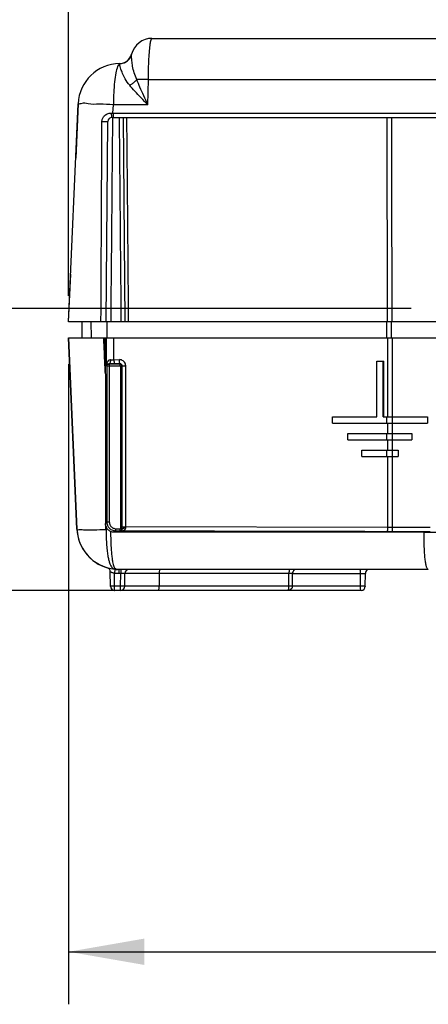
# Model space of a CAD drawing. Header units: inches. Extents: x 0 to 34, y 0 to 22.
# Tile 15 of 41: x 3.2 to 4.1, y 9.7 to 12. Entities that reach past the tile are written whole.
import ezdxf

# ---------------------------------------------------------------- set-up
doc = ezdxf.new("R2010")
doc.units = ezdxf.units.IN
doc.header["$LTSCALE"] = 1.87
doc.header["$MEASUREMENT"] = 0
doc.layers.get('0').update_dxf_attribs({"linetype": 'CONTINUOUS'})
doc.layers.add('DIMENSIONS', color=7, linetype='CONTINUOUS')
doc.styles.get("Standard").update_dxf_attribs({"font": 'txt', "width": 0.8})
doc.dimstyles.new('DIMSTYLE_1', dxfattribs={"dimtxt": 0.125, "dimasz": 0.18, "dimexe": 0.18, "dimexo": 0.0625, "dimgap": 0.09, "dimtad": 0, "dimtih": 1, "dimtoh": 1, "dimdec": 3, "dimzin": 4, "dimdsep": 46, "dimtxsty": 'STANDARD', "dimblk": '_FILLED', "dimblk1": '_FILLED', "dimblk2": '_FILLED', "dimcen": 0.09, "dimadec": 0, "dimazin": 0, "dimtp": 0.001, "dimtm": 0.001, "dimtfac": 1, "dimtdec": 3, "dimtofl": 0, "dimtmove": 0, "dimatfit": 3, "dimldrblk": '_FILLED', "dimfxl": 1, "dimtolj": 1, "dimtzin": 4, "dimarcsym": 0})
doc.dimstyles.new('DIMSTYLE_2', dxfattribs={"dimtxt": 0.125, "dimasz": 0.18, "dimexe": 0.18, "dimexo": 0.0625, "dimgap": 0.09, "dimtad": 0, "dimtih": 1, "dimtoh": 1, "dimdec": 3, "dimzin": 4, "dimdsep": 46, "dimtxsty": 'STANDARD', "dimblk": '_FILLED', "dimblk1": '_FILLED', "dimblk2": '_FILLED', "dimcen": 0.09, "dimadec": 0, "dimazin": 0, "dimtp": 0.001, "dimtm": 0.001, "dimtfac": 1, "dimtdec": 3, "dimtofl": 0, "dimtmove": 0, "dimatfit": 3, "dimldrblk": '_FILLED', "dimfxl": 1, "dimtolj": 1, "dimtzin": 4, "dimarcsym": 0})

# ---------------------------------------------------------------- blocks, each defined once
blk = doc.blocks.new('*D6')
at = {"layer": 'DIMENSIONS', "color": 2, "linetype": 'CONTINUOUS'}
blk.add_line((4.3668, 11.602), (4.3668, 12.7825), dxfattribs=at)
at = {"layer": 'DIMENSIONS', "color": 2, "linetype": 'CONTINUOUS', "width": 0.8}
for s, p in [(']', (4.4293, 14.07)), ('27.69', (4.4293, 13.57)), ('[', (4.4293, 13.47)), ('1.090', (4.4293, 12.845))]:
    blk.add_text(s, height=0.125, rotation=90, dxfattribs=at).set_placement(p)
blk = doc.blocks.new('_FILLED')
at = {"color": 0, "linetype": 'BYBLOCK'}
blk.add_solid([(0, 0), (-1, 0.174), (-1, -0.174)], dxfattribs=at)
blk = doc.blocks.new('*D7')
at = {"layer": 'DIMENSIONS', "color": 2, "linetype": 'CONTINUOUS'}
blk.add_line((5.3032, 11.1616), (5.3032, 12.7825), dxfattribs=at)
at = {"layer": 'DIMENSIONS', "color": 2, "linetype": 'CONTINUOUS', "width": 0.8}
for s, p in [(']', (5.3657, 14.07)), ('51.48', (5.3657, 13.57)), ('[', (5.3657, 13.47)), ('2.027', (5.3657, 12.845))]:
    blk.add_text(s, height=0.125, rotation=90, dxfattribs=at).set_placement(p)
blk = doc.blocks.new('*D8')
at = {"layer": 'DIMENSIONS', "color": 2, "linetype": 'CONTINUOUS'}
blk.add_line((6.1783, 11.4735), (6.1783, 12.7825), dxfattribs=at)
at = {"layer": 'DIMENSIONS', "color": 2, "linetype": 'CONTINUOUS', "width": 0.8}
for s, p in [(']', (6.2408, 13.97)), ('73.7', (6.2408, 13.57)), ('[', (6.2408, 13.47)), ('2.902', (6.2408, 12.845))]:
    blk.add_text(s, height=0.125, rotation=90, dxfattribs=at).set_placement(p)
blk = doc.blocks.new('*D9')
at = {"layer": 'DIMENSIONS', "color": 2, "linetype": 'CONTINUOUS'}
blk.add_line((3.2766, 11.3575), (3.2766, 12.7825), dxfattribs=at)
at = {"layer": 'DIMENSIONS', "color": 2, "linetype": 'CONTINUOUS', "width": 0.8}
for s, p in [(']', (3.3391, 13.57)), ('0', (3.3391, 13.47)), ('[', (3.3391, 13.37)), ('.000', (3.3391, 12.845))]:
    blk.add_text(s, height=0.125, rotation=90, dxfattribs=at).set_placement(p)
blk = doc.blocks.new('*D10')
at = {"layer": 'DIMENSIONS', "color": 2, "linetype": 'CONTINUOUS'}
blk.add_line((4.0918, 11.327), (2.4907, 11.327), dxfattribs=at)
at = {"layer": 'DIMENSIONS', "color": 2, "linetype": 'CONTINUOUS', "width": 0.8}
for s, p in [('.671', (1.2032, 11.2645)), ('[', (1.7282, 11.2645)), ('17.04', (1.8282, 11.2645)), (']', (2.3282, 11.2645))]:
    blk.add_text(s, height=0.125, dxfattribs=at).set_placement(p)
blk = doc.blocks.new('*D11')
at = {"layer": 'DIMENSIONS', "color": 2, "linetype": 'CONTINUOUS'}
blk.add_line((6.6108, 11.411), (8.1158, 11.411), dxfattribs=at)
at = {"layer": 'DIMENSIONS', "color": 2, "linetype": 'CONTINUOUS', "width": 0.8}
for s, p in [('[', (8.7033, 11.3485)), (']', (9.3033, 11.3485)), ('.755', (8.1783, 11.3485)), ('19.18', (8.8033, 11.3485))]:
    blk.add_text(s, height=0.125, dxfattribs=at).set_placement(p)
blk = doc.blocks.new('*D12')
at = {"layer": 'DIMENSIONS', "color": 2, "linetype": 'CONTINUOUS'}
blk.add_line((3.4276, 10.656), (2.4907, 10.656), dxfattribs=at)
at = {"layer": 'DIMENSIONS', "color": 2, "linetype": 'CONTINUOUS', "width": 0.8}
for s, p in [('.000', (1.6032, 10.5935)), ('[', (2.1282, 10.5935)), ('0', (2.2282, 10.5935)), (']', (2.3282, 10.5935))]:
    blk.add_text(s, height=0.125, dxfattribs=at).set_placement(p)
blk = doc.blocks.new('*D13')
at = {"layer": 'DIMENSIONS', "color": 2, "linetype": 'CONTINUOUS'}
for p, q in [((3.2766, 11.1945), (3.2766, 9.671)), ((7.3299, 11.1945), (7.3299, 9.671)), ((3.2766, 9.796), (4.4046, 9.796)), ((7.3299, 9.796), (5.9546, 9.796))]:
    blk.add_line(p, q, dxfattribs=at)
at = {"layer": 'DIMENSIONS', "color": 2, "linetype": 'CONTINUOUS', "xscale": 0.18, "yscale": 0.18, "zscale": 0.18, "rotation": 180}
blk.add_blockref('_FILLED', (3.2766, 9.796), dxfattribs=at)
at = {"layer": 'DIMENSIONS', "color": 2, "linetype": 'CONTINUOUS', "xscale": 0.18, "yscale": 0.18, "zscale": 0.18}
blk.add_blockref('_FILLED', (7.3299, 9.796), dxfattribs=at)
at = {"layer": 'DIMENSIONS', "color": 2, "linetype": 'CONTINUOUS', "width": 0.8}
for s, p in [('[', (5.0921, 9.7335)), (']', (5.7921, 9.7335)), ('4.053', (4.4671, 9.7335)), ('102.95', (5.1921, 9.7335))]:
    blk.add_text(s, height=0.125, dxfattribs=at).set_placement(p)

msp = doc.modelspace()

# ---------------------------------------------------------------- linework, layer by layer
at = {"color": 7, "linetype": 'CONTINUOUS'}
for p, q in [((3.4749, 11.97), (7.1316, 11.97)), ((3.4265, 11.9325), (3.4264, 11.9325)), ((3.3978, 11.91), (3.3978, 11.91)), ((3.3978, 11.91), (3.3978, 11.91)), ((3.4653, 11.8117), (3.4663, 11.8717)), ((3.4663, 11.8717), (7.1402, 11.8717)), ((3.2766, 11.295), (3.2993, 11.8143)), ((3.2993, 11.8143), (3.2936, 11.6845)), ((3.2993, 11.8143), (3.2993, 11.8143)), ((3.3822, 11.7921), (3.3831, 11.8117)), ((3.4653, 11.8117), (3.3831, 11.8117)), ((3.3822, 11.7921), (7.2243, 11.7921)), ((3.3659, 11.295), (3.3701, 11.772)), ((3.3801, 11.782), (7.2264, 11.782)), ((3.4061, 11.782), (3.4103, 11.295)), ((4.0353, 11.295), (4.0349, 11.782)), ((3.2766, 11.295), (3.2816, 11.409)), ((4.1676, 11.295), (3.2766, 11.295)), ((3.3083, 11.295), (3.3083, 11.257)), ((3.3309, 11.257), (3.3306, 11.295)), ((3.3684, 11.257), (3.3681, 11.295)), ((4.034, 11.257), (4.0339, 11.295)), ((3.2766, 11.257), (3.2965, 10.8016)), ((3.2965, 10.8016), (3.2766, 11.257)), ((3.2766, 11.257), (4.1676, 11.257)), ((3.3671, 11.1907), (3.3671, 11.257)), ((3.3845, 11.2052), (3.3845, 11.257)), ((4.0354, 11.257), (4.0354, 11.0695)), ((4.0461, 11.257), (4.0461, 10.7958)), ((3.3845, 11.2052), (3.3974, 11.2053)), ((4.0098, 11.0695), (4.0098, 11.202)), ((4.0098, 11.202), (4.0264, 11.202)), ((4.0248, 11.0695), (4.0248, 11.202)), ((4.0264, 11.0695), (4.0264, 11.202)), ((3.3677, 11.19), (3.3671, 11.1907)), ((3.3677, 11.19), (3.3677, 10.8189)), ((3.3685, 11.19), (3.3677, 11.19)), ((3.3997, 11.1901), (3.3685, 11.19)), ((3.3727, 11.195), (3.3725, 11.1953)), ((3.3735, 11.19), (3.3735, 10.8189)), ((3.3991, 11.1953), (3.3989, 11.1951)), ((3.3997, 11.1901), (3.3997, 10.8028)), ((3.4039, 11.1901), (3.3997, 11.1901)), ((3.4041, 10.8073), (3.4041, 11.1903)), ((3.4041, 11.1903), (3.4125, 11.1903)), ((3.4125, 10.8073), (3.4125, 11.1903)), ((3.9043, 11.0545), (3.9043, 11.0695)), ((3.9043, 11.0695), (4.0098, 11.0695)), ((4.0248, 11.0695), (4.1303, 11.0695)), ((4.0338, 11.0545), (4.0338, 11.0695)), ((4.1303, 11.0695), (4.1303, 11.0545)), ((3.9043, 11.0545), (4.1303, 11.0545)), ((4.0354, 11.0545), (4.0354, 11.0295)), ((3.9413, 11.0145), (3.9413, 11.0295)), ((3.9413, 11.0295), (4.0933, 11.0295)), ((3.9413, 11.0145), (4.0933, 11.0145)), ((4.0338, 11.0145), (4.0338, 11.0295)), ((4.0354, 11.0145), (4.0354, 10.9895)), ((4.0933, 11.0295), (4.0933, 11.0145)), ((3.9743, 10.9745), (3.9743, 10.9895)), ((3.9743, 10.9895), (4.0603, 10.9895)), ((3.9743, 10.9745), (4.0603, 10.9745)), ((4.0338, 10.9745), (4.0338, 10.9895)), ((4.0354, 10.9745), (4.0354, 10.8058)), ((4.0603, 10.9895), (4.0603, 10.9745)), ((3.3677, 10.8189), (3.3643, 10.8155)), ((3.3677, 10.8189), (3.3735, 10.8189)), ((3.4041, 10.8073), (3.4125, 10.8073)), ((4.0354, 10.8058), (3.4125, 10.8073)), ((4.1367, 10.8058), (4.0354, 10.8058)), ((3.2965, 10.8016), (3.2965, 10.8016)), ((3.3886, 10.7979), (3.3853, 10.7945)), ((4.1224, 10.7945), (3.3853, 10.7945)), ((3.3895, 10.8029), (3.4039, 10.8028)), ((3.3994, 10.7973), (3.3989, 10.7978)), ((3.4041, 10.8026), (3.4039, 10.8028)), ((4.1367, 10.7958), (4.0461, 10.7958)), ((3.3761, 10.6659), (3.3758, 10.7004)), ((3.3868, 10.7064), (3.3858, 10.6966)), ((3.3861, 10.6659), (3.3858, 10.6966)), ((3.3964, 10.706), (3.3964, 10.696)), ((4.1324, 10.706), (3.3964, 10.706)), ((3.4007, 10.696), (3.3964, 10.696)), ((3.4004, 10.6659), (3.4007, 10.696)), ((3.4007, 10.706), (3.4007, 10.696)), ((3.4104, 10.6659), (3.4107, 10.696)), ((3.8008, 10.696), (3.4107, 10.696)), ((3.4921, 10.696), (3.492, 10.6659)), ((3.8005, 10.6659), (3.8008, 10.696)), ((3.8089, 10.6659), (3.8092, 10.6961)), ((3.8092, 10.696), (3.9713, 10.696)), ((3.971, 10.6659), (3.9713, 10.696)), ((3.9824, 10.6659), (3.9826, 10.696)), ((3.3861, 10.656), (3.3861, 10.6659)), ((3.4004, 10.6659), (3.3861, 10.6659)), ((3.4004, 10.656), (3.4004, 10.6659)), ((3.8005, 10.6659), (3.4104, 10.6659)), ((3.971, 10.6659), (3.8089, 10.6659)), ((3.9724, 10.656), (3.3861, 10.656)), ((3.8039, 10.6573), (3.7989, 10.656))]:
    msp.add_line(p, q, dxfattribs=at)
msp.add_lwpolyline([(3.8089, 10.6659), (3.8075, 10.6609), (3.8039, 10.6573)], dxfattribs=at)
for centre, radius, start, end in [((3.4749, 11.92), 0.05, 90, 165.8816), ((3.4749, 11.92), 0.05, 90, 165.789), ((3.3974, 11.9399), 0.03, 270.7853, 345.5315), ((3.3974, 11.9399), 0.03, 273.358, 345.5321), ((3.3992, 11.81), 0.1, 90.7853, 177.5), ((3.3992, 11.81), 0.1, 90.7853, 177.5), ((3.3801, 11.772), 0.01, 89.9992, 179.5), ((3.3964, 10.806), 0.1, 182.5, 254.2512), ((3.3964, 10.806), 0.1, 182.5, 270), ((3.3658, 10.7003), 0.01, 0.5, 73.8425), ((3.3658, 10.7003), 0.01, 0.5, 73.8425), ((3.4207, 10.696), 0.01, 89.9999, 179.5), ((3.8192, 10.696), 0.01, 121.5, 179.4291), ((3.9926, 10.696), 0.01, 119.8333, 179.5), ((3.3861, 10.666), 0.01, 180.5, 262.1568), ((3.3861, 10.666), 0.01, 180.5, 270), ((3.4004, 10.666), 0.01, 270, 359.5), ((3.9724, 10.666), 0.01, 270, 359.5)]:
    msp.add_arc(centre, radius, start, end, dxfattribs=at)
for points, knots in [([(3.4663, 11.8717), (3.4664, 11.8802), (3.4667, 11.8966), (3.4677, 11.9199), (3.469, 11.9394), (3.4705, 11.9556), (3.4722, 11.9637), (3.4736, 11.97), (3.4749, 11.97)], [0, 0, 0, 0, 0.257226, 0.496411, 0.701834, 0.859982, 0.960686, 1, 1, 1, 1]), ([(3.4272, 11.9161), (3.4269, 11.919), (3.4265, 11.9236), (3.4264, 11.9289), (3.4262, 11.9315), (3.4264, 11.9322)], [0, 0, 0, 0, 0.541309, 0.864685, 1, 1, 1, 1]), ([(3.3977, 11.9095), (3.3978, 11.9096), (3.3978, 11.9097), (3.3978, 11.9099), (3.3978, 11.9099), (3.3978, 11.91)], [0, 0, 0, 0, 0.555396, 0.888798, 1, 1, 1, 1]), ([(3.4012, 11.8967), (3.4005, 11.8989), (3.3995, 11.9025), (3.3984, 11.9068), (3.3979, 11.9089), (3.3977, 11.9095)], [0, 0, 0, 0, 0.526252, 0.843928, 1, 1, 1, 1]), ([(3.4389, 11.872), (3.4363, 11.8772), (3.4324, 11.8877), (3.4289, 11.9026), (3.4277, 11.9119), (3.4272, 11.9161)], [0, 0, 0, 0, 0.381134, 0.728765, 1, 1, 1, 1]), ([(3.3932, 11.9027), (3.3913, 11.8977), (3.3884, 11.8861), (3.3855, 11.865), (3.3838, 11.8425), (3.3833, 11.827), (3.3831, 11.8203)], [0, 0, 0, 0, 0.183439, 0.442642, 0.757694, 1, 1, 1, 1]), ([(3.4219, 11.8582), (3.4179, 11.8629), (3.4116, 11.8721), (3.4051, 11.8853), (3.4023, 11.8933), (3.4012, 11.8967)], [0, 0, 0, 0, 0.418733, 0.759499, 1, 1, 1, 1]), ([(3.4389, 11.872), (3.4374, 11.8702), (3.4341, 11.8667), (3.4284, 11.8621), (3.4242, 11.8594), (3.4219, 11.8582)], [0, 0, 0, 0, 0.315097, 0.653784, 1, 1, 1, 1]), ([(3.4653, 11.8117), (3.4598, 11.8173), (3.4494, 11.8279), (3.4349, 11.8434), (3.426, 11.8534), (3.4219, 11.8582)], [0, 0, 0, 0, 0.368702, 0.70278, 1, 1, 1, 1]), ([(3.4663, 11.8717), (3.4614, 11.8718), (3.4522, 11.8719), (3.4431, 11.872), (3.4389, 11.872)], [0, 0, 0, 0, 0.539863, 1, 1, 1, 1]), ([(3.4653, 11.8117), (3.4619, 11.8189), (3.4554, 11.8328), (3.4466, 11.8529), (3.4413, 11.8658), (3.4389, 11.872)], [0, 0, 0, 0, 0.364174, 0.697837, 1, 1, 1, 1]), ([(3.3831, 11.8117), (3.3721, 11.8125), (3.3528, 11.8136), (3.3245, 11.8122), (3.3122, 11.8174), (3.2992, 11.8123), (3.2993, 11.8143)], [0, 0, 0, 0, 0.394091, 0.716155, 0.926707, 1, 1, 1, 1]), ([(3.357, 11.7785), (3.3574, 11.7796), (3.3585, 11.7818), (3.3608, 11.785), (3.3629, 11.7868), (3.364, 11.7877)], [0, 0, 0, 0, 0.302901, 0.635278, 1, 1, 1, 1]), ([(3.368, 11.79), (3.3696, 11.7907), (3.3729, 11.7918), (3.3763, 11.7922), (3.3781, 11.7922)], [0, 0, 0, 0, 0.487433, 1, 1, 1, 1]), ([(3.3781, 11.7922), (3.3787, 11.7921), (3.3801, 11.7921), (3.3815, 11.7921), (3.3822, 11.7921)], [0, 0, 0, 0, 0.498043, 1, 1, 1, 1]), ([(3.3781, 11.7922), (3.3781, 11.7905), (3.3782, 11.7873), (3.3787, 11.7843), (3.3795, 11.782), (3.3801, 11.782)], [0, 0, 0, 0, 0.479356, 0.838605, 1, 1, 1, 1]), ([(3.3822, 11.7921), (3.3822, 11.7904), (3.3823, 11.7873), (3.3827, 11.7849), (3.383, 11.7833)], [0, 0, 0, 0, 0.573326, 1, 1, 1, 1]), ([(3.3536, 11.295), (3.3539, 11.3461), (3.3544, 11.4502), (3.3551, 11.6094), (3.3557, 11.7174), (3.3559, 11.7724)], [0, 0, 0, 0, 0.321194, 0.654529, 1, 1, 1, 1]), ([(3.3559, 11.7724), (3.3559, 11.7734), (3.3561, 11.7754), (3.3566, 11.7774), (3.357, 11.7785)], [0, 0, 0, 0, 0.474585, 1, 1, 1, 1]), ([(3.3559, 11.7724), (3.3576, 11.7724), (3.3607, 11.7723), (3.3653, 11.7726), (3.3676, 11.7718), (3.3701, 11.7725), (3.3701, 11.772)], [0, 0, 0, 0, 0.343717, 0.675102, 0.913171, 1, 1, 1, 1]), ([(3.3776, 11.295), (3.3783, 11.3783), (3.3797, 11.5373), (3.3811, 11.6963), (3.3817, 11.7719)], [0, 0, 0, 0, 0.524353, 1, 1, 1, 1]), ([(3.402, 11.295), (3.4012, 11.3808), (3.3998, 11.5432), (3.3984, 11.7055), (3.3977, 11.782)], [0, 0, 0, 0, 0.528904, 1, 1, 1, 1]), ([(3.4145, 11.782), (3.4151, 11.7055), (3.4166, 11.5432), (3.418, 11.3808), (3.4187, 11.295)], [0, 0, 0, 0, 0.471073, 1, 1, 1, 1]), ([(4.0462, 11.295), (4.0461, 11.3952), (4.0459, 11.5575), (4.0458, 11.7199), (4.0457, 11.782)], [0, 0, 0, 0, 0.617401, 1, 1, 1, 1]), ([(4.0449, 11.257), (4.0449, 11.2596), (4.0448, 11.2723), (4.0448, 11.285), (4.0448, 11.295)], [0, 0, 0, 0, 0.210539, 1, 1, 1, 1]), ([(3.364, 11.1714), (3.3634, 11.1857), (3.3621, 11.2142), (3.3609, 11.2427), (3.3602, 11.257)], [0, 0, 0, 0, 0.50002, 1, 1, 1, 1]), ([(3.364, 11.1714), (3.364, 11.1857), (3.364, 11.2142), (3.3639, 11.2427), (3.3639, 11.257)], [0, 0, 0, 0, 0.499966, 1, 1, 1, 1]), ([(3.3671, 11.1907), (3.3671, 11.1912), (3.3671, 11.1922), (3.3673, 11.1937), (3.3675, 11.195), (3.3678, 11.1962), (3.3681, 11.1973), (3.3685, 11.1983), (3.3689, 11.1993), (3.3694, 11.2003), (3.37, 11.2013), (3.3707, 11.2023), (3.3716, 11.2032), (3.3727, 11.2042), (3.3743, 11.205), (3.3756, 11.2053), (3.3763, 11.2053)], [0, 0, 0, 0, 0.084929, 0.161679, 0.231619, 0.296165, 0.356745, 0.414794, 0.471744, 0.529109, 0.588535, 0.651808, 0.720979, 0.798709, 0.888324, 1, 1, 1, 1]), ([(3.3763, 11.2053), (3.3763, 11.2036), (3.3759, 11.2006), (3.3749, 11.1971), (3.3732, 11.1953), (3.3725, 11.1953)], [0, 0, 0, 0, 0.442734, 0.790446, 1, 1, 1, 1]), ([(3.3763, 11.2053), (3.3777, 11.2052), (3.3804, 11.2052), (3.3831, 11.2052), (3.3845, 11.2052)], [0, 0, 0, 0, 0.495711, 1, 1, 1, 1]), ([(3.3845, 11.2052), (3.3845, 11.2036), (3.3846, 11.2005), (3.3851, 11.1976), (3.3856, 11.1953), (3.3861, 11.1952)], [0, 0, 0, 0, 0.482585, 0.842939, 1, 1, 1, 1]), ([(3.4125, 11.1903), (3.4125, 11.1918), (3.412, 11.1949), (3.4099, 11.1992), (3.4065, 11.2026), (3.4022, 11.2048), (3.399, 11.2053), (3.3974, 11.2053)], [0, 0, 0, 0, 0.194117, 0.394904, 0.597636, 0.799153, 1, 1, 1, 1]), ([(3.3671, 11.1907), (3.3671, 11.1908), (3.3671, 11.1912), (3.3672, 11.1916), (3.3674, 11.192), (3.3676, 11.1924), (3.3678, 11.1928), (3.368, 11.1931), (3.3682, 11.1934), (3.3685, 11.1937), (3.3689, 11.194), (3.3693, 11.1943), (3.3698, 11.1947), (3.3705, 11.195), (3.371, 11.1951), (3.3713, 11.1952)], [0, 0, 0, 0, 0.077727, 0.149044, 0.215383, 0.278121, 0.338656, 0.398473, 0.459194, 0.522741, 0.591506, 0.668529, 0.757927, 0.86565, 1, 1, 1, 1]), ([(3.3677, 11.19), (3.3677, 11.1909), (3.3682, 11.1926), (3.3694, 11.1939), (3.3702, 11.1944)], [0, 0, 0, 0, 0.499981, 1, 1, 1, 1]), ([(3.3989, 11.1951), (3.3945, 11.1951), (3.3858, 11.1951), (3.3771, 11.195), (3.3727, 11.195)], [0, 0, 0, 0, 0.500047, 1, 1, 1, 1]), ([(3.3727, 11.195), (3.373, 11.195), (3.3732, 11.1938), (3.3733, 11.1931), (3.3734, 11.1925)], [0, 0, 0, 0, 0.303919, 1, 1, 1, 1]), ([(3.3861, 11.1952), (3.3883, 11.1952), (3.3926, 11.1952), (3.3969, 11.1953), (3.3991, 11.1953)], [0, 0, 0, 0, 0.49998, 1, 1, 1, 1]), ([(3.3991, 11.1953), (3.3985, 11.1953), (3.398, 11.1977), (3.3978, 11.1992), (3.3977, 11.2003)], [0, 0, 0, 0, 0.303226, 1, 1, 1, 1]), ([(3.3989, 11.1951), (3.3997, 11.1951), (3.4015, 11.1946), (3.4028, 11.1934), (3.4032, 11.1926)], [0, 0, 0, 0, 0.494414, 1, 1, 1, 1]), ([(3.3997, 11.1901), (3.3997, 11.1909), (3.3996, 11.1925), (3.3994, 11.1939), (3.3992, 11.1951), (3.3989, 11.1951)], [0, 0, 0, 0, 0.482719, 0.843123, 1, 1, 1, 1]), ([(3.4041, 11.1903), (3.4041, 11.1908), (3.4039, 11.1918), (3.4032, 11.1933), (3.4021, 11.1944), (3.4011, 11.1949), (3.4006, 11.195)], [0, 0, 0, 0, 0.241503, 0.493303, 0.747419, 1, 1, 1, 1]), ([(3.364, 11.1714), (3.364, 11.1299), (3.3641, 11.0472), (3.3642, 10.9237), (3.3643, 10.8418), (3.3643, 10.8011)], [0, 0, 0, 0, 0.33668, 0.670006, 1, 1, 1, 1]), ([(3.3643, 10.8155), (3.3643, 10.8139), (3.3643, 10.8108), (3.3643, 10.8059), (3.3643, 10.8027), (3.3643, 10.8011)], [0, 0, 0, 0, 0.325158, 0.658898, 1, 1, 1, 1]), ([(3.3656, 10.8082), (3.3652, 10.8094), (3.3645, 10.8118), (3.3643, 10.8143), (3.3643, 10.8155)], [0, 0, 0, 0, 0.509335, 1, 1, 1, 1]), ([(3.3656, 10.8082), (3.3656, 10.8009), (3.3657, 10.7872), (3.3667, 10.7685), (3.368, 10.7528), (3.3697, 10.7402), (3.3715, 10.7302), (3.3736, 10.7225), (3.3759, 10.7167), (3.3783, 10.7124), (3.381, 10.7094), (3.3841, 10.7074), (3.3876, 10.7064), (3.3902, 10.7061), (3.3915, 10.7061)], [0, 0, 0, 0, 0.195629, 0.362648, 0.501018, 0.613007, 0.701966, 0.771616, 0.825714, 0.867984, 0.902229, 0.932508, 0.963258, 1, 1, 1, 1]), ([(3.3764, 10.7964), (3.374, 10.7975), (3.3695, 10.8008), (3.3665, 10.8056), (3.3656, 10.8082)], [0, 0, 0, 0, 0.493219, 1, 1, 1, 1]), ([(3.3693, 10.8108), (3.3697, 10.8098), (3.3707, 10.8078), (3.372, 10.806), (3.3728, 10.8052)], [0, 0, 0, 0, 0.473645, 1, 1, 1, 1]), ([(3.3728, 10.8052), (3.3737, 10.8042), (3.3757, 10.8022), (3.3793, 10.7999), (3.3822, 10.7988), (3.3837, 10.7985)], [0, 0, 0, 0, 0.302556, 0.637701, 1, 1, 1, 1]), ([(3.3735, 10.8189), (3.3735, 10.8182), (3.3736, 10.8168), (3.374, 10.8148), (3.3747, 10.8127), (3.3758, 10.8105), (3.3774, 10.8083), (3.3796, 10.8062), (3.3824, 10.8044), (3.3845, 10.8036), (3.3857, 10.8033)], [0, 0, 0, 0, 0.095423, 0.19326, 0.297025, 0.410041, 0.53559, 0.676088, 0.831702, 1, 1, 1, 1]), ([(3.3994, 10.7973), (3.4, 10.7973), (3.4012, 10.7974), (3.4028, 10.7976), (3.4043, 10.7979), (3.4056, 10.7982), (3.4068, 10.7986), (3.4079, 10.7991), (3.409, 10.7996), (3.4099, 10.8003), (3.4109, 10.8011), (3.4117, 10.8021), (3.4124, 10.8033), (3.4126, 10.8044), (3.4126, 10.8049)], [0, 0, 0, 0, 0.108644, 0.208985, 0.29995, 0.381865, 0.457037, 0.527966, 0.597114, 0.666644, 0.738485, 0.815017, 0.900519, 1, 1, 1, 1]), ([(3.4041, 10.8026), (3.4041, 10.8031), (3.4059, 10.804), (3.4073, 10.8043), (3.4083, 10.8045)], [0, 0, 0, 0, 0.331864, 1, 1, 1, 1]), ([(4.0354, 10.8058), (4.0354, 10.8041), (4.0354, 10.8011), (4.0348, 10.7983), (4.0348, 10.7959), (4.0343, 10.7958)], [0, 0, 0, 0, 0.489325, 0.852274, 1, 1, 1, 1]), ([(3.2965, 10.8016), (3.2966, 10.8), (3.3063, 10.8017), (3.3166, 10.7994), (3.3393, 10.8007), (3.3552, 10.8008), (3.3643, 10.8011)], [0, 0, 0, 0, 0.072117, 0.276792, 0.596263, 1, 1, 1, 1]), ([(3.3764, 10.7964), (3.3765, 10.7895), (3.3768, 10.7767), (3.3775, 10.7592), (3.3786, 10.745), (3.3798, 10.7338), (3.3808, 10.7272), (3.3813, 10.7244)], [0, 0, 0, 0, 0.289267, 0.530298, 0.725571, 0.880145, 1, 1, 1, 1]), ([(3.3853, 10.7945), (3.3837, 10.7945), (3.3807, 10.7948), (3.3778, 10.7958), (3.3764, 10.7964)], [0, 0, 0, 0, 0.500422, 1, 1, 1, 1]), ([(3.3886, 10.7979), (3.3889, 10.7979), (3.3892, 10.7991), (3.3894, 10.8005), (3.3895, 10.802), (3.3895, 10.8029)], [0, 0, 0, 0, 0.157044, 0.517403, 1, 1, 1, 1]), ([(3.3886, 10.7979), (3.3904, 10.7979), (3.3938, 10.7978), (3.3972, 10.7978), (3.3989, 10.7978)], [0, 0, 0, 0, 0.499982, 1, 1, 1, 1]), ([(3.3989, 10.7978), (3.3992, 10.7979), (3.3994, 10.799), (3.3995, 10.7998), (3.3996, 10.8003)], [0, 0, 0, 0, 0.303271, 1, 1, 1, 1]), ([(3.3994, 10.7973), (3.3996, 10.7973), (3.4, 10.7974), (3.4006, 10.7975), (3.4012, 10.7977), (3.4016, 10.798), (3.4021, 10.7983), (3.4024, 10.7986), (3.4028, 10.799), (3.4032, 10.7995), (3.4035, 10.8), (3.4038, 10.8007), (3.404, 10.8012), (3.404, 10.8015)], [0, 0, 0, 0, 0.096557, 0.187579, 0.272671, 0.352269, 0.428584, 0.504233, 0.582222, 0.66585, 0.758975, 0.867213, 1, 1, 1, 1]), ([(3.4039, 10.8028), (3.4039, 10.802), (3.4034, 10.8002), (3.4022, 10.799), (3.4014, 10.7985)], [0, 0, 0, 0, 0.493825, 1, 1, 1, 1]), ([(4.0343, 10.7958), (3.9636, 10.7959), (3.8223, 10.7962), (3.6123, 10.7967), (3.4729, 10.7971), (3.4041, 10.7973)], [0, 0, 0, 0, 0.336615, 0.672467, 1, 1, 1, 1]), ([(4.0461, 10.7958), (4.0448, 10.7958), (4.0422, 10.7958), (4.0382, 10.7958), (4.0356, 10.7958), (4.0343, 10.7958)], [0, 0, 0, 0, 0.333901, 0.667263, 1, 1, 1, 1]), ([(4.1224, 10.7945), (4.1258, 10.7945), (4.1324, 10.7945), (4.1413, 10.7946), (4.1477, 10.7947), (4.151, 10.7948), (4.1521, 10.7949)], [0, 0, 0, 0, 0.351668, 0.664488, 0.890558, 1, 1, 1, 1]), ([(4.128, 10.7126), (4.1276, 10.7138), (4.127, 10.7164), (4.1261, 10.7208), (4.1254, 10.7258), (4.1247, 10.7316), (4.1242, 10.7379), (4.1237, 10.7448), (4.1232, 10.7522), (4.1229, 10.7601), (4.1226, 10.7683), (4.1225, 10.7768), (4.1224, 10.7856), (4.1224, 10.7915), (4.1224, 10.7945)], [0, 0, 0, 0, 0.045596, 0.099774, 0.162107, 0.232259, 0.309702, 0.393945, 0.484371, 0.580159, 0.680395, 0.784308, 0.891134, 1, 1, 1, 1]), ([(3.3813, 10.7244), (3.3817, 10.7222), (3.3826, 10.7185), (3.3841, 10.7136), (3.3858, 10.7102), (3.3878, 10.7078), (3.3899, 10.7067), (3.3911, 10.7064), (3.3916, 10.7063)], [0, 0, 0, 0, 0.299495, 0.523822, 0.691327, 0.821279, 0.937205, 1, 1, 1, 1]), ([(4.1324, 10.706), (4.1319, 10.706), (4.131, 10.7064), (4.1299, 10.7078), (4.1288, 10.7099), (4.1283, 10.7116), (4.128, 10.7126)], [0, 0, 0, 0, 0.152024, 0.354829, 0.634719, 1, 1, 1, 1]), ([(3.3785, 10.699), (3.378, 10.6993), (3.3771, 10.6998), (3.3766, 10.6999), (3.3761, 10.7002)], [0, 0, 0, 0, 0.603631, 1, 1, 1, 1]), ([(3.3841, 10.697), (3.3835, 10.6971), (3.3822, 10.6975), (3.3803, 10.6982), (3.3791, 10.6987), (3.3785, 10.699)], [0, 0, 0, 0, 0.329977, 0.672984, 1, 1, 1, 1]), ([(3.3964, 10.696), (3.3946, 10.696), (3.3911, 10.6961), (3.3876, 10.6964), (3.3858, 10.6966)], [0, 0, 0, 0, 0.498999, 1, 1, 1, 1]), ([(3.3915, 10.7061), (3.3917, 10.7061), (3.3921, 10.7061), (3.3927, 10.7061), (3.3931, 10.7061), (3.3932, 10.7061)], [0, 0, 0, 0, 0.333101, 0.666376, 1, 1, 1, 1]), ([(3.3964, 10.706), (3.3959, 10.706), (3.3948, 10.706), (3.3938, 10.706), (3.3932, 10.7061)], [0, 0, 0, 0, 0.49931, 1, 1, 1, 1]), ([(3.4107, 10.696), (3.4107, 10.6961), (3.4103, 10.696), (3.4099, 10.6961), (3.4088, 10.6961), (3.4074, 10.6961), (3.4054, 10.6961), (3.4031, 10.6961), (3.4015, 10.6961), (3.4007, 10.696)], [0, 0, 0, 0, 0.014845, 0.066305, 0.164694, 0.315771, 0.515536, 0.74951, 1, 1, 1, 1]), ([(3.4939, 10.706), (3.4934, 10.706), (3.4927, 10.7037), (3.4924, 10.7022), (3.4923, 10.701)], [0, 0, 0, 0, 0.304974, 1, 1, 1, 1]), ([(3.8092, 10.6961), (3.8093, 10.6961), (3.8087, 10.6961), (3.8082, 10.6961), (3.8068, 10.6961), (3.8052, 10.6961), (3.8031, 10.6961), (3.8016, 10.6961), (3.8008, 10.696)], [0, 0, 0, 0, 0.026662, 0.108755, 0.255885, 0.467045, 0.698952, 1, 1, 1, 1]), ([(3.8023, 10.706), (3.8018, 10.706), (3.8013, 10.7036), (3.8011, 10.7021), (3.801, 10.701)], [0, 0, 0, 0, 0.294724, 1, 1, 1, 1]), ([(3.9713, 10.696), (3.9713, 10.6977), (3.9712, 10.7008), (3.9707, 10.7035), (3.9704, 10.706), (3.9699, 10.706)], [0, 0, 0, 0, 0.491, 0.852715, 1, 1, 1, 1]), ([(3.9713, 10.696), (3.9718, 10.6961), (3.9728, 10.6961), (3.9745, 10.6961), (3.9762, 10.6961), (3.9781, 10.6961), (3.9797, 10.6961), (3.9813, 10.6962), (3.9819, 10.6959), (3.9826, 10.6962), (3.9826, 10.696)], [0, 0, 0, 0, 0.13027, 0.276145, 0.435339, 0.600423, 0.756966, 0.886173, 0.970639, 1, 1, 1, 1]), ([(3.3861, 10.6659), (3.385, 10.6659), (3.3829, 10.6659), (3.3796, 10.6657), (3.378, 10.6662), (3.3761, 10.6655), (3.3761, 10.6659)], [0, 0, 0, 0, 0.330656, 0.650433, 0.899173, 1, 1, 1, 1]), ([(3.4104, 10.6659), (3.4104, 10.6657), (3.4091, 10.6661), (3.4077, 10.6657), (3.4043, 10.6659), (3.4019, 10.6659), (3.4004, 10.6659)], [0, 0, 0, 0, 0.056323, 0.240545, 0.562572, 1, 1, 1, 1]), ([(3.8088, 10.6659), (3.8088, 10.6659), (3.808, 10.6656), (3.8073, 10.6661), (3.804, 10.6657), (3.8019, 10.6659), (3.8005, 10.6659)], [0, 0, 0, 0, 0.005067, 0.164379, 0.500177, 1, 1, 1, 1]), ([(3.9824, 10.6659), (3.9824, 10.6657), (3.9815, 10.666), (3.9804, 10.6657), (3.9779, 10.6659), (3.9748, 10.6658), (3.9723, 10.6659), (3.971, 10.6659)], [0, 0, 0, 0, 0.036233, 0.153467, 0.359454, 0.649577, 1, 1, 1, 1]), ([(3.9724, 10.656), (3.9719, 10.656), (3.9715, 10.6585), (3.9711, 10.6612), (3.971, 10.6643), (3.971, 10.6659)], [0, 0, 0, 0, 0.151469, 0.522813, 1, 1, 1, 1]), ([(3.4901, 10.656), (3.4907, 10.656), (3.4914, 10.6583), (3.4916, 10.6598), (3.4918, 10.6609)], [0, 0, 0, 0, 0.304974, 1, 1, 1, 1]), ([(3.7989, 10.656), (3.7995, 10.656), (3.7999, 10.6584), (3.8002, 10.6599), (3.8003, 10.661)], [0, 0, 0, 0, 0.294864, 1, 1, 1, 1])]:
    msp.add_open_spline(points, degree=3, knots=knots, dxfattribs=at)
for points in [[(3.4264, 11.9322), (3.4253, 11.928), (3.4233, 11.924), (3.4206, 11.9206)], [(3.4265, 11.9325), (3.4265, 11.9325), (3.4265, 11.9325), (3.4265, 11.9325)], [(3.3977, 11.9095), (3.3953, 11.9082), (3.3942, 11.9054), (3.3932, 11.9027)], [(3.4104, 11.9125), (3.4064, 11.9106), (3.4021, 11.9096), (3.3977, 11.9095)], [(3.4206, 11.9206), (3.4178, 11.9172), (3.4143, 11.9144), (3.4104, 11.9125)], [(3.3831, 11.8203), (3.3831, 11.8174), (3.3831, 11.8146), (3.3831, 11.8117)], [(3.364, 11.7877), (3.3653, 11.7886), (3.3666, 11.7894), (3.368, 11.79)], [(3.3817, 11.7719), (3.3818, 11.7753), (3.3818, 11.7786), (3.3818, 11.782)], [(3.383, 11.7833), (3.3831, 11.7827), (3.3833, 11.782), (3.3838, 11.782)], [(3.3977, 11.2003), (3.3975, 11.2019), (3.3974, 11.2036), (3.3974, 11.2053)], [(3.3702, 11.1944), (3.3709, 11.1948), (3.3718, 11.195), (3.3727, 11.195)], [(3.3713, 11.1952), (3.3717, 11.1952), (3.3721, 11.1953), (3.3725, 11.1953)], [(3.3725, 11.1953), (3.3747, 11.1952), (3.377, 11.1952), (3.3792, 11.1952)], [(3.3734, 11.1925), (3.3735, 11.1917), (3.3736, 11.1908), (3.3735, 11.19)], [(3.3792, 11.1952), (3.3815, 11.1952), (3.3838, 11.1952), (3.3861, 11.1952)], [(3.4006, 11.195), (3.4001, 11.1952), (3.3996, 11.1953), (3.3991, 11.1953)], [(3.4032, 11.1926), (3.4035, 11.1922), (3.4037, 11.1917), (3.4038, 11.1912)], [(3.3677, 10.8189), (3.3677, 10.818), (3.3677, 10.8171), (3.3679, 10.8162)], [(3.3679, 10.8162), (3.368, 10.8153), (3.3682, 10.8144), (3.3684, 10.8136)], [(3.3684, 10.8136), (3.3686, 10.8126), (3.3689, 10.8117), (3.3693, 10.8108)], [(3.3857, 10.8033), (3.3869, 10.803), (3.3882, 10.8029), (3.3895, 10.8029)], [(3.4041, 10.8049), (3.4041, 10.8057), (3.4041, 10.8065), (3.4041, 10.8073)], [(3.4041, 10.8026), (3.4041, 10.8034), (3.4041, 10.8041), (3.4041, 10.8049)], [(3.4083, 10.8045), (3.4096, 10.8047), (3.4111, 10.8049), (3.4126, 10.8049)], [(3.4125, 10.8061), (3.4125, 10.8065), (3.4125, 10.8069), (3.4125, 10.8073)], [(3.4126, 10.8049), (3.4125, 10.8053), (3.4125, 10.8057), (3.4125, 10.8061)], [(3.3837, 10.7985), (3.3844, 10.7983), (3.385, 10.7982), (3.3857, 10.7981)], [(3.3857, 10.7981), (3.3867, 10.7979), (3.3877, 10.7979), (3.3886, 10.7979)], [(3.4014, 10.7985), (3.4006, 10.7981), (3.3998, 10.7978), (3.3989, 10.7978)], [(3.4041, 10.7973), (3.4025, 10.7973), (3.401, 10.7973), (3.3994, 10.7973)], [(3.3996, 10.8003), (3.3997, 10.8011), (3.3997, 10.802), (3.3997, 10.8028)], [(3.404, 10.8015), (3.4041, 10.8019), (3.4041, 10.8022), (3.4041, 10.8026)], [(3.3761, 10.7002), (3.376, 10.7004), (3.3758, 10.7005), (3.3758, 10.7004)], [(3.3858, 10.6966), (3.3852, 10.6967), (3.3847, 10.6968), (3.3841, 10.697)], [(3.3916, 10.7063), (3.3921, 10.7062), (3.3927, 10.7061), (3.3932, 10.7061)], [(3.4923, 10.701), (3.4921, 10.6995), (3.4921, 10.6977), (3.4921, 10.696)], [(3.801, 10.701), (3.8008, 10.6995), (3.8008, 10.6977), (3.8008, 10.696)], [(3.4918, 10.6609), (3.4919, 10.6625), (3.492, 10.6642), (3.492, 10.6659)], [(3.8003, 10.661), (3.8004, 10.6625), (3.8005, 10.6643), (3.8005, 10.6659)]]:
    msp.add_open_spline(points, degree=3, dxfattribs=at)

# ---------------------------------------------------------------- dimensions: what is measured, and where the dimension line sits
at = {"layer": 'DIMENSIONS', "color": 2, "linetype": 'CONTINUOUS'}
for feature_location, offset, dtype, origin, picture, middle in [((4.3668, 11.602), (0, 1.1805), 1, (3.2766, 11.295), '*D6', (4.3668, 13.5075)), ((5.3032, 11.1616), (0, 1.6209), 1, (3.2766, 11.295), '*D7', (5.3032, 13.5075)), ((6.1783, 11.4735), (0, 1.309), 1, (3.2766, 11.295), '*D8', (6.1783, 13.4575)), ((3.2766251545, 11.3574608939), (0, 1.425), 1, (3.2766251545, 11.2949608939), '*D9', (3.2766251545, 13.2574608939)), ((6.6108, 11.411), (1.505, 0), 0, (3.7989, 10.656), '*D11', (8.7908, 11.411)), ((4.0918, 11.327), (-1.601, 0), 0, (3.4901, 10.656), '*D10', (1.8157, 11.327)), ((3.427642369, 10.6559608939), (-0.9369188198, 0), 0, (3.490142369, 10.6559608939), '*D12', (2.0157235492, 10.6559608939))]:
    dim = msp.add_ordinate_dim(feature_location=feature_location, offset=offset, dtype=dtype, origin=origin, dimstyle='DIMSTYLE_2', dxfattribs=at)
    dim.commit()
    dim.dimension.update_dxf_attribs({"geometry": picture, "text_midpoint": middle})
dim = msp.add_linear_dim(base=(7.3299, 9.796), p1=(3.2766, 11.1945), p2=(7.3299, 11.1945), dimstyle='DIMSTYLE_1', dxfattribs=at)
dim.commit()
dim.dimension.update_dxf_attribs({"geometry": '*D13', "text_midpoint": (5.1796, 9.796), "dimtype": 160})

doc.saveas('drawing.dxf')
